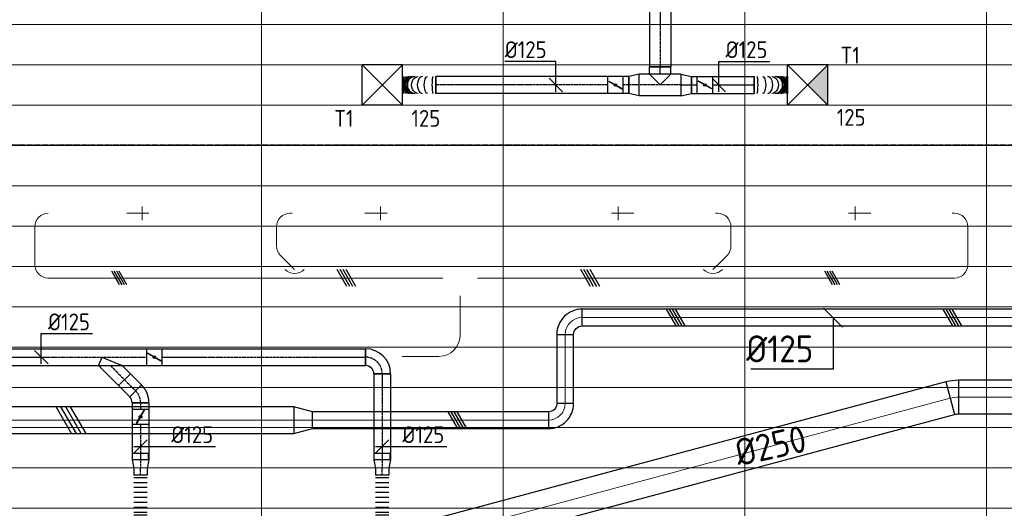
# Model space of a CAD drawing. Header units: millimetres. Extents: x -73785 to 23627, y 5976 to 52620.
# Tile 41 of 56: x -35487 to -28155, y 11746 to 15382. Entities that reach past the tile are written whole.
import ezdxf
from ezdxf.enums import TextEntityAlignment as Align

# ---------------------------------------------------------------- set-up
doc = ezdxf.new("R2010")
doc.units = ezdxf.units.MM
doc.linetypes.add('CENTER2', pattern=[28.575, 19.05, -3.175, 3.175, -3.175])
doc.linetypes.add('HIDDEN', pattern=[9.525, 6.35, -3.175])
for name, color, linetype in [('4plfd', 254, 'Continuous'), ('BALKEN', 7, 'Continuous'), ('WL570---_RETOUR', 100, 'Continuous'), ('WL570---_TOEVOER', 200, 'Continuous'), ('WL570---_TOEVOER_HL', 1, 'Continuous'), ('WL570---_TOEVOER_RST', 200, 'Continuous'), ('WL570---_TOEVOER_RST_HL', 1, 'Continuous'), ('WM570---_RETOUR', 2, 'Continuous'), ('WM570---_TOEVOER', 2, 'Continuous'), ('WM570---_TOEVOER_PR', 2, 'Continuous'), ('WM570---_TOEVOER_RST_PR', 1, 'Continuous')]:
    doc.layers.add(name, color=color, linetype=linetype)
for name, color, linetype, lineweight in [('WL570---_BESTAAND-HARTLIJN', 161, 'Continuous', 0), ('WL570---_BESTAAND-TOEVOER', 180, 'Continuous', 0), ('WL570---_DEMONTEREN', 10, 'Continuous', 0)]:
    doc.layers.add(name, color=color, linetype=linetype, lineweight=lineweight)
doc.layers.get('WL570---_DEMONTEREN').off()
doc.styles.add('BURO-025', font='ISO96.shx', dxfattribs={"height": 2.5})
doc.styles.add('MAATVOERING', font='ISO')

# ---------------------------------------------------------------- blocks, each defined once
blk = doc.blocks.new('Groep-43')
at = {"color": 8, "linetype": 'Continuous', "lineweight": 13}
for p, q in [((-22154.912, 14199.14), (-65620, 14199.14)), ((-22154.912, 13899.14), (-65620, 13899.14)), ((-22154.912, 13599.14), (-65620, 13599.14)), ((-65620, 13299.14), (-22154.912, 13299.14)), ((-65620, 12999.14), (-22154.912, 12999.14)), ((-65620, 12699.14), (-22154.912, 12699.14)), ((-65620, 12399.14), (-22154.912, 12399.14)), ((-65620, 12099.14), (-22154.912, 12099.14))]:
    blk.add_line(p, q, dxfattribs=at)
blk = doc.blocks.new('Groep-50')
at = {"color": 8, "linetype": 'Continuous', "lineweight": 13}
for p, q in [((-35054.9, 18999.1), (-35054.9, 7851)), ((-33254.9, 18999.1), (-33254.9, 8239.8)), ((-31454.9, 18999.1), (-31454.9, 8683.4)), ((-29654.9, 18999.1), (-29654.9, 9183.1)), ((-65620, 11799.1), (-22392.8, 11799.1)), ((-65620, 11499.1), (-23121.3, 11499.1)), ((-65620, 11199.1), (-23841, 11199.1)), ((-65620, 10899.1), (-24597.7, 10899.1)), ((-65620, 10599.1), (-25389.2, 10599.1))]:
    blk.add_line(p, q, dxfattribs=at)
at = {"color": 8, "linetype": 'Continuous', "lineweight": 13, "flags": 128}
for points in [[(-65620, 12924.8), (-65620, 9039.9, 0.175808), (-22004.9, 11828), (-22004.9, 19149)], [(-47654.9, 6597.2, 0.102915), (-22154.9, 11902, 0.102915)]]:
    blk.add_lwpolyline(points, format="xyb", dxfattribs=at)
at = {"color": 8}
blk.add_blockref('Groep-43', (0, 0), dxfattribs=at)
blk = doc.blocks.new('Block plafond 2e verd')
at = {"layer": '4plfd'}
blk.add_blockref('Groep-50', (73180, -19000), dxfattribs=at)
blk = doc.blocks.new('KARO')
for p, q in [((1, 0.5), (0, 0.5)), ((0, -0.5), (1, -0.5))]:
    blk.add_line(p, q)
at = {"invisible_edges": 15}
blk.add_3dface([(0, 0.5), (0, -0.5), (1, -0.5), (1, 0.5)], dxfattribs=at)
at = {"layer": 'WL570---_BESTAAND-HARTLIJN'}
blk.add_line((0, 0), (1, 0), dxfattribs=at)
blk = doc.blocks.new('OSV1251000460G')
blk.add_lwpolyline([(0, -62.5), (46.7, -50), (46.7, 50), (0, 62.5)], close=True)
at = {"layer": 'WL570---_BESTAAND-HARTLIJN'}
blk.add_line((0, 0), (46.7, 0), dxfattribs=at)
blk = doc.blocks.new('OZA1250100045L')
blk.add_lwpolyline([(-70.7, 0), (-106.1, 35.4), (-35.4, 106.1), (70.7, 0)])
at = {"layer": 'WL570---_BESTAAND-HARTLIJN'}
blk.add_line((0, 0), (-70.7, 70.7), dxfattribs=at)
at = {"layer": 'WL570---_BESTAAND-TOEVOER'}
blk.add_arc((0, 70.7), 100, 225, 315, dxfattribs=at)
blk = doc.blocks.new('OBO10000090H')
blk.add_lwpolyline([(50, -100, 0.414214), (-100, 50), (-100, -50, -0.414214), (-50, -100)], format="xyb", close=True)
at = {"invisible_edges": 15}
for points in [[(-91.3, -50.8), (-74, 47.7), (-100, 50), (-100, -50)], [(-82.9, -53), (-48.7, 41), (-74, 47.7), (-91.3, -50.8)], [(-75, -56.7), (-25, 29.9), (-48.7, 41), (-82.9, -53)], [(-67.9, -61.7), (-3.6, 14.9), (-25, 29.9), (-75, -56.7)], [(-61.7, -67.9), (14.9, -3.6), (-3.6, 14.9), (-67.9, -61.7)], [(-56.7, -75), (29.9, -25), (14.9, -3.6), (-61.7, -67.9)], [(-53, -82.9), (41, -48.7), (29.9, -25), (-56.7, -75)], [(-50.8, -91.3), (47.7, -74), (41, -48.7), (-53, -82.9)], [(-50, -100), (50, -100), (47.7, -74), (-50.8, -91.3)]]:
    blk.add_3dface(points, dxfattribs=at)
at = {"layer": 'WL570---_BESTAAND-HARTLIJN'}
blk.add_arc((-100, -100), 100, 0, 90, dxfattribs=at)
blk = doc.blocks.new('OBO10000090L')
blk.add_lwpolyline([(50, 0, 0.414214), (-100, 150), (-100, 50, -0.414214), (-50, 0)], format="xyb", close=True)
at = {"invisible_edges": 15}
for points in [[(-91.3, 49.2), (-74, 147.7), (-100, 150), (-100, 50)], [(-82.9, 47), (-48.7, 141), (-74, 147.7), (-91.3, 49.2)], [(-75, 43.3), (-25, 129.9), (-48.7, 141), (-82.9, 47)], [(-67.9, 38.3), (-3.6, 114.9), (-25, 129.9), (-75, 43.3)], [(-61.7, 32.1), (14.9, 96.4), (-3.6, 114.9), (-67.9, 38.3)], [(-56.7, 25), (29.9, 75), (14.9, 96.4), (-61.7, 32.1)], [(-53, 17.1), (41, 51.3), (29.9, 75), (-56.7, 25)], [(-50.8, 8.7), (47.7, 26), (41, 51.3), (-53, 17.1)], [(-50, 0), (50, 0), (47.7, 26), (-50.8, 8.7)]]:
    blk.add_3dface(points, dxfattribs=at)
at = {"layer": 'WL570---_BESTAAND-HARTLIJN'}
blk.add_arc((-100, 0), 100, 0, 90, dxfattribs=at)
blk = doc.blocks.new('OBO10000090ZE')
blk.add_lwpolyline([(-50, 0), (50, 0), (50, 100, 1), (-50, 100)], format="xyb", close=True)
at = {"layer": 'WL570---_BESTAAND-HARTLIJN'}
for points in [[(0, 0), (0, 150)], [(-50, 100), (50, 100)]]:
    blk.add_lwpolyline(points, dxfattribs=at)
blk = doc.blocks.new('OBO10000045H')
blk.add_lwpolyline([(50, -41.4, 0.198912), (6.1, 64.6), (-64.6, -6.1, -0.198912), (-50, -41.4)], format="xyb", close=True)
at = {"invisible_edges": 15}
for points in [[(-61.7, -9.3), (14.9, 55), (6.1, 64.6), (-64.6, -6.1)], [(-59, -12.7), (22.9, 44.6), (14.9, 55), (-61.7, -9.3)], [(-56.7, -16.4), (29.9, 33.6), (22.9, 44.6), (-59, -12.7)], [(-54.7, -20.3), (35.9, 22), (29.9, 33.6), (-56.7, -16.4)], [(-53, -24.3), (41, 9.9), (35.9, 22), (-54.7, -20.3)], [(-51.7, -28.5), (44.9, -2.6), (41, 9.9), (-53, -24.3)], [(-50.8, -32.7), (47.7, -15.4), (44.9, -2.6), (-51.7, -28.5)], [(-50.2, -37.1), (49.4, -28.3), (47.7, -15.4), (-50.8, -32.7)], [(-50, -41.4), (50, -41.4), (49.4, -28.3), (-50.2, -37.1)]]:
    blk.add_3dface(points, dxfattribs=at)
at = {"layer": 'WL570---_BESTAAND-HARTLIJN'}
blk.add_arc((-100, -41.4), 100, 0, 45, dxfattribs=at)
blk = doc.blocks.new('OSV1601250650G')
blk.add_lwpolyline([(0, -80), (65.3, -62.5), (65.3, 62.5), (0, 80)], close=True)
at = {"layer": 'WL570---_BESTAAND-HARTLIJN'}
blk.add_line((0, 0), (65.3, 0), dxfattribs=at)
blk = doc.blocks.new('OBO16000090H')
blk.add_lwpolyline([(80, -160, 0.414214), (-160, 80), (-160, -80, -0.414214), (-80, -160)], format="xyb", close=True)
at = {"invisible_edges": 15}
for points in [[(-146.1, -81.2), (-118.3, 76.4), (-160, 80), (-160, -80)], [(-132.6, -84.8), (-77.9, 65.5), (-118.3, 76.4), (-146.1, -81.2)], [(-120, -90.7), (-40, 47.8), (-77.9, 65.5), (-132.6, -84.8)], [(-108.6, -98.7), (-5.7, 23.9), (-40, 47.8), (-120, -90.7)], [(-98.7, -108.6), (23.9, -5.7), (-5.7, 23.9), (-108.6, -98.7)], [(-90.7, -120), (47.8, -40), (23.9, -5.7), (-98.7, -108.6)], [(-84.8, -132.6), (65.5, -77.9), (47.8, -40), (-90.7, -120)], [(-81.2, -146.1), (76.4, -118.3), (65.5, -77.9), (-84.8, -132.6)], [(-80, -160), (80, -160), (76.4, -118.3), (-81.2, -146.1)]]:
    blk.add_3dface(points, dxfattribs=at)
at = {"layer": 'WL570---_BESTAAND-HARTLIJN'}
blk.add_arc((-160, -160), 160, 0, 90, dxfattribs=at)
blk = doc.blocks.new('OSV20012501390G')
blk.add_lwpolyline([(0, -100), (140, -62.5), (140, 62.5), (0, 100)], close=True)
at = {"layer": 'WL570---_BESTAAND-HARTLIJN'}
blk.add_line((0, 0), (140, 0), dxfattribs=at)
blk = doc.blocks.new('OBO12500090H')
blk.add_lwpolyline([(62.5, -125, 0.414214), (-125, 62.5), (-125, -62.5, -0.414214), (-62.5, -125)], format="xyb", close=True)
at = {"invisible_edges": 15}
for points in [[(-114.1, -63.4), (-92.4, 59.7), (-125, 62.5), (-125, -62.5)], [(-103.6, -66.3), (-60.9, 51.2), (-92.4, 59.7), (-114.1, -63.4)], [(-93.8, -70.9), (-31.2, 37.4), (-60.9, 51.2), (-103.6, -66.3)], [(-84.8, -77.1), (-4.5, 18.6), (-31.2, 37.4), (-93.8, -70.9)], [(-77.1, -84.8), (18.6, -4.5), (-4.5, 18.6), (-84.8, -77.1)], [(-70.9, -93.8), (37.4, -31.2), (18.6, -4.5), (-77.1, -84.8)], [(-66.3, -103.6), (51.2, -60.9), (37.4, -31.2), (-70.9, -93.8)], [(-63.4, -114.1), (59.7, -92.4), (51.2, -60.9), (-66.3, -103.6)], [(-62.5, -125), (62.5, -125), (59.7, -92.4), (-63.4, -114.1)]]:
    blk.add_3dface(points, dxfattribs=at)
at = {"layer": 'WL570---_BESTAAND-HARTLIJN'}
blk.add_arc((-125, -125), 125, 0, 90, dxfattribs=at)
blk = doc.blocks.new('MVLINE')
blk.add_line((35.4, -35.4), (-35.4, 35.4))
blk = doc.blocks.new('OBO25000015H')
blk.add_lwpolyline([(125, -32.9, 0.065543), (112.2, 64.1), (-129.3, -0.6, -0.065543), (-125, -32.9)], format="xyb", close=True)
at = {"invisible_edges": 15}
for points in [[(-128.4, -4.1), (114.9, 53.6), (112.2, 64.1), (-129.3, -0.6)], [(-127.6, -7.6), (117.3, 42.9), (114.9, 53.6), (-128.4, -4.1)], [(-126.9, -11.2), (119.3, 32.2), (117.3, 42.9), (-127.6, -7.6)], [(-126.3, -14.8), (121, 21.4), (119.3, 32.2), (-126.9, -11.2)], [(-125.8, -18.4), (122.5, 10.6), (121, 21.4), (-126.3, -14.8)], [(-125.5, -22), (123.6, -0.2), (122.5, 10.6), (-125.8, -18.4)], [(-125.2, -25.6), (124.4, -11.1), (123.6, -0.2), (-125.5, -22)], [(-125.1, -29.3), (124.8, -22), (124.4, -11.1), (-125.2, -25.6)], [(-125, -32.9), (125, -32.9), (124.8, -22), (-125.1, -29.3)]]:
    blk.add_3dface(points, dxfattribs=at)
at = {"layer": 'WL570---_BESTAAND-HARTLIJN'}
blk.add_arc((-250, -32.9), 250, 0, 15, dxfattribs=at)
blk = doc.blocks.new('UISO')
at = {"layer": 'WL570---_TOEVOER'}
for p, q in [((0, 0.36), (1, 0.937)), ((0, 0.18), (1, 0.757)), ((0, 0), (1, 0.577)), ((0, -0.18), (1, 0.397))]:
    blk.add_line(p, q, dxfattribs=at)
blk = doc.blocks.new('*U608')
at = {"color": 0, "ltscale": 10}
for p, q in [((150, 150, -2500), (-150, 150, -2500)), ((-150, -150, -2500), (-150, 150, -2500)), ((150, -150, -2500), (-150, 150, -2500)), ((-150, -150, -2500), (150, 150, -2500)), ((150, -150, -2500), (150, 150, -2500)), ((150, -150, -2500), (-150, -150, -2500))]:
    blk.add_line(p, q, dxfattribs=at)
at = {"layer": 'WL570---_TOEVOER_RST_HL', "linetype": 'CENTER2'}
blk.add_circle((0, 0, -2500), 0.075, dxfattribs=at)
at = {"layer": 'WL570---_TOEVOER_RST', "color": 2, "style": 'BURO-025'}
for tag in ['MC', 'Q']:
    blk.add_attdef(tag, text='', height=125, dxfattribs=at).set_placement((0, 0), align=Align.MIDDLE)
at = {"layer": 'WM570---_TOEVOER_RST_PR', "color": 2, "style": 'BURO-025'}
blk.add_attdef('POSNR', text='', height=125, dxfattribs=at).set_placement((0, 0), align=Align.MIDDLE)
blk = doc.blocks.new('*U833')
at = {"color": 0, "ltscale": 10}
for p, q in [((-125, -62.5, -2700), (-125, 62.5, -2700)), ((62.5, -125, -2700), (-62.5, -125, -2700))]:
    blk.add_line(p, q, dxfattribs=at)
for radius, start in [(187.5, 0), (62.5, 360)]:
    blk.add_arc((-125, -125, -2700), radius, start, 90, dxfattribs=at)
at = {"layer": 'WL570---_TOEVOER_HL', "linetype": 'CENTER2'}
blk.add_arc((-125, -125, -2700), 125, 0, 90, dxfattribs=at)
at = {"layer": 'WM570---_TOEVOER_PR', "color": 2, "style": 'BURO-025'}
blk.add_attdef('POSNR', text='', height=125, dxfattribs=at).set_placement((0, 0), align=Align.MIDDLE)
blk = doc.blocks.new('*U835')
at = {"color": 0, "ltscale": 10}
for p, q in [((0, 59.375, -2700), (-50, 59.375, -2700)), ((-50, -59.375, -2700), (-50, 59.375, -2700)), ((-50, -59.375, -2700), (-50, 59.375, -2700)), ((0, 62.5, -2700), (64.18, 50, -2700)), ((0, 62.5, -2700), (0, -62.5, -2700)), ((64.18, 50, -2700), (114.18, 50, -2700)), ((114.18, 50, -2700), (114.18, -50, -2700)), ((0, -59.375, -2700), (-50, -59.375, -2700)), ((0, -62.5, -2700), (64.18, -50, -2700)), ((64.18, -50, -2700), (114.18, -50, -2700))]:
    blk.add_line(p, q, dxfattribs=at)
at = {"layer": 'WL570---_TOEVOER_HL', "linetype": 'CENTER2'}
for p in [(0, 0, -2700), (114.18, 0, -2700)]:
    blk.add_line(p, (64.18, 0, -2700), dxfattribs=at)
blk.add_circle((0, 0, -2700), 0.075, dxfattribs=at)
at = {"layer": 'WM570---_TOEVOER_PR', "color": 2, "style": 'BURO-025'}
blk.add_attdef('POSNR', text='', height=125, dxfattribs=at).set_placement((0, 0), align=Align.MIDDLE)
blk = doc.blocks.new('*U836')
at = {"color": 0, "ltscale": 10}
for p, q in [((0, 50, -2700), (0, -50, -2700)), ((18.5, 50, -2700), (18.5, -50, -2700)), ((55.5, 50, -2700), (55.5, -50, -2700)), ((92.5, 50, -2700), (92.5, -50, -2700)), ((129.5, 50, -2700), (129.5, -50, -2700)), ((166.5, 50, -2700), (166.5, -50, -2700)), ((203.5, 50, -2700), (203.5, -50, -2700)), ((240.5, 50, -2700), (240.5, -50, -2700)), ((277.5, 50, -2700), (277.5, -50, -2700)), ((296, 50, -2700), (296, -50, -2700))]:
    blk.add_line(p, q, dxfattribs=at)
at = {"layer": 'WM570---_TOEVOER_PR', "color": 2, "style": 'BURO-025'}
blk.add_attdef('POSNR', text='', height=125, dxfattribs=at).set_placement((0, 0), align=Align.MIDDLE)
blk = doc.blocks.new('*U846')
at = {"color": 0, "ltscale": 10}
for p, q in [((0, 62.5, -2700), (639.3, 62.5, -2700)), ((0, -62.5, -2700), (0, 62.5, -2700)), ((639.3, 62.5, -2700), (639.3, -62.5, -2700)), ((0, -62.5, -2700), (639.3, -62.5, -2700))]:
    blk.add_line(p, q, dxfattribs=at)
at = {"layer": 'WL570---_TOEVOER_HL', "linetype": 'CENTER2'}
blk.add_line((0, 0, -2700), (639.3, 0, -2700), dxfattribs=at)
at = {"layer": 'WM570---_TOEVOER_PR', "color": 2, "style": 'BURO-025'}
blk.add_attdef('POSNR', text='', height=125, dxfattribs=at).set_placement((0, 0), align=Align.MIDDLE)
blk = doc.blocks.new('*U870')
at = {"color": 0, "ltscale": 10}
for p, q in [((0, 59.375, -2700), (-50, 59.375, -2700)), ((-50, -59.375, -2700), (-50, 59.375, -2700)), ((-50, -59.375, -2700), (-50, 59.375, -2700)), ((0, 62.5, -2700), (64.18, 50, -2700)), ((0, 62.5, -2700), (0, -62.5, -2700)), ((64.18, 50, -2700), (114.18, 50, -2700)), ((114.18, 50, -2700), (114.18, -50, -2700)), ((0, -59.375, -2700), (-50, -59.375, -2700)), ((0, -62.5, -2700), (64.18, -50, -2700)), ((64.18, -50, -2700), (114.18, -50, -2700))]:
    blk.add_line(p, q, dxfattribs=at)
at = {"layer": 'WL570---_TOEVOER_HL', "linetype": 'CENTER2'}
for p in [(0, 0, -2700), (114.18, 0, -2700)]:
    blk.add_line(p, (64.18, 0, -2700), dxfattribs=at)
blk.add_circle((0, 0, -2700), 0.075, dxfattribs=at)
at = {"layer": 'WM570---_TOEVOER_PR', "color": 2, "style": 'BURO-025'}
blk.add_attdef('POSNR', text='', height=125, dxfattribs=at).set_placement((0, 0), align=Align.MIDDLE)
blk = doc.blocks.new('*U871')
at = {"color": 0, "ltscale": 10}
for p, q in [((0, 50, -2700), (0, -50, -2700)), ((18.5, 50, -2700), (18.5, -50, -2700)), ((55.5, 50, -2700), (55.5, -50, -2700)), ((92.5, 50, -2700), (92.5, -50, -2700)), ((129.5, 50, -2700), (129.5, -50, -2700)), ((166.5, 50, -2700), (166.5, -50, -2700)), ((203.5, 50, -2700), (203.5, -50, -2700)), ((240.5, 50, -2700), (240.5, -50, -2700)), ((277.5, 50, -2700), (277.5, -50, -2700)), ((296, 50, -2700), (296, -50, -2700))]:
    blk.add_line(p, q, dxfattribs=at)
at = {"layer": 'WM570---_TOEVOER_PR', "color": 2, "style": 'BURO-025'}
blk.add_attdef('POSNR', text='', height=125, dxfattribs=at).set_placement((0, 0), align=Align.MIDDLE)
blk = doc.blocks.new('*U872')
at = {"color": 0, "ltscale": 10}
for p, q in [((0, 62.5, -2700), (48.3, 62.5, -2700)), ((0, -62.5, -2700), (0, 62.5, -2700)), ((0, -62.5, -2700), (48.3, -62.5, -2700))]:
    blk.add_line(p, q, dxfattribs=at)
at = {"layer": 'WL570---_TOEVOER_HL', "linetype": 'CENTER2'}
blk.add_line((0, 0, -2700), (48.3, 0, -2700), dxfattribs=at)
at = {"layer": 'WM570---_TOEVOER_PR', "color": 2, "style": 'BURO-025'}
blk.add_attdef('POSNR', text='', height=125, dxfattribs=at).set_placement((0, 0), align=Align.MIDDLE)
blk = doc.blocks.new('*U873')
at = {"ltscale": 10}
for p, q in [((-56.5, 62.5, -2700), (56.5, 62.5, -2700)), ((-56.5, -62.5, -2700), (-56.5, 62.5, -2700)), ((-49.4, 27.3, -2700), (-48.4, 29.1, -2700)), ((48.4, -29.1, -2700), (-49.4, 27.3, -2700)), ((49.4, -27.3, -2700), (-48.4, 29.1, -2700)), ((56.5, 62.5, -2700), (56.5, -62.5, -2700)), ((-56.5, -62.5, -2700), (56.5, -62.5, -2700)), ((48.4, -29.1, -2700), (49.4, -27.3, -2700))]:
    blk.add_line(p, q, dxfattribs=at)
blk.add_circle((0, 0, -2700), 9.41, dxfattribs=at)
at = {"layer": 'WL570---_TOEVOER', "color": 2, "style": 'BURO-025'}
blk.add_attdef('I', text='', height=125, dxfattribs=at).set_placement((0, 0), align=Align.MIDDLE)
at = {"layer": 'WM570---_TOEVOER_PR', "color": 2, "style": 'BURO-025'}
blk.add_attdef('POSNR', text='', height=125, dxfattribs=at).set_placement((0, 0), align=Align.MIDDLE)
blk = doc.blocks.new('*U874')
at = {"color": 0, "ltscale": 10}
for p, q in [((0, 62.5, -2700), (264.2, 62.5, -2700)), ((264.2, 62.5, -2700), (264.2, -62.5, -2700)), ((0, -62.5, -2700), (264.2, -62.5, -2700))]:
    blk.add_line(p, q, dxfattribs=at)
at = {"layer": 'WL570---_TOEVOER_HL', "linetype": 'CENTER2'}
blk.add_line((0, 0, -2700), (264.2, 0, -2700), dxfattribs=at)
at = {"layer": 'WM570---_TOEVOER_PR', "color": 2, "style": 'BURO-025'}
blk.add_attdef('POSNR', text='', height=125, dxfattribs=at).set_placement((0, 0), align=Align.MIDDLE)
blk = doc.blocks.new('*U875')
at = {"layer": 'WM570---_TOEVOER', "color": 0, "ltscale": 10}
for p, q in [((-50, -50), (50, 50)), ((-50, 0), (559.1, 0))]:
    blk.add_line(p, q, dxfattribs=at)
at = {"layer": 'WM570---_TOEVOER', "color": 0, "style": 'BURO-025'}
blk.add_text('%%c125', height=125, dxfattribs=at).set_placement((228.8, 25))
blk = doc.blocks.new('*U878')
at = {"color": 0, "ltscale": 10}
for p, q in [((-51.8, -62.5, -2700), (-51.8, 62.5, -2700)), ((80.8, 7.6, -2700), (-7.6, -80.8, -2700))]:
    blk.add_line(p, q, dxfattribs=at)
for radius in [187.6, 62.6]:
    blk.add_arc((-51.8, -125.1, -2700), radius, 45, 90, dxfattribs=at)
at = {"layer": 'WL570---_TOEVOER_HL', "linetype": 'CENTER2'}
blk.add_arc((-51.8, -125.1, -2700), 125.1, 45, 90, dxfattribs=at)
at = {"layer": 'WM570---_TOEVOER_PR', "color": 2, "style": 'BURO-025'}
blk.add_attdef('POSNR', text='', height=125, dxfattribs=at).set_placement((0, 0), align=Align.MIDDLE)
blk = doc.blocks.new('*U885')
at = {"color": 0, "ltscale": 10}
for p, q in [((0, 62.5, -2700), (117.2, 62.5, -2700)), ((0, -62.5, -2700), (0, 62.5, -2700)), ((117.2, 62.5, -2700), (117.2, -62.5, -2700)), ((0, -62.5, -2700), (117.2, -62.5, -2700))]:
    blk.add_line(p, q, dxfattribs=at)
at = {"layer": 'WL570---_TOEVOER_HL', "linetype": 'CENTER2'}
blk.add_line((0, 0, -2700), (117.2, 0, -2700), dxfattribs=at)
at = {"layer": 'WM570---_TOEVOER_PR', "color": 2, "style": 'BURO-025'}
blk.add_attdef('POSNR', text='', height=125, dxfattribs=at).set_placement((0, 0), align=Align.MIDDLE)
blk = doc.blocks.new('*U886')
at = {"color": 0, "ltscale": 10}
for p, q in [((0, 88.4, -2700), (61, 149.3, -2700)), ((61, 149.3, -2700), (149.3, 61, -2700)), ((-62.5, -62.5, -2700), (0, 88.4, -2700)), ((0, -88.4, -2700), (149.3, 61, -2700)), ((-62.5, -62.5, -2700), (0, -88.4, -2700))]:
    blk.add_line(p, q, dxfattribs=at)
at = {"layer": 'WL570---_TOEVOER_HL', "linetype": 'CENTER2'}
blk.add_line((0, 0, -2700), (105.2, 105.2, -2700), dxfattribs=at)
at = {"layer": 'WM570---_TOEVOER_PR', "color": 2, "style": 'BURO-025'}
blk.add_attdef('POSNR', text='', height=125, dxfattribs=at).set_placement((0, 0), align=Align.MIDDLE)
blk = doc.blocks.new('*U887')
at = {"color": 0, "ltscale": 10}
for p, q in [((0, 62.5, -2700), (1604.1, 62.5, -2700)), ((0, -62.5, -2700), (0, 62.5, -2700)), ((0, -62.5, -2700), (1604.1, -62.5, -2700))]:
    blk.add_line(p, q, dxfattribs=at)
at = {"layer": 'WL570---_TOEVOER_HL', "linetype": 'CENTER2'}
blk.add_line((0, 0, -2700), (1604.1, 0, -2700), dxfattribs=at)
at = {"layer": 'WM570---_TOEVOER_PR', "color": 2, "style": 'BURO-025'}
blk.add_attdef('POSNR', text='', height=125, dxfattribs=at).set_placement((0, 0), align=Align.MIDDLE)
blk = doc.blocks.new('*U888')
at = {"ltscale": 10}
for p, q in [((-56.4, 62.5, -2700), (56.4, 62.5, -2700)), ((-56.4, -62.5, -2700), (-56.4, 62.5, -2700)), ((-49.4, 27.3, -2700), (-48.4, 29.1, -2700)), ((48.4, -29.1, -2700), (-49.4, 27.3, -2700)), ((49.4, -27.3, -2700), (-48.4, 29.1, -2700)), ((56.4, 62.5, -2700), (56.4, -62.5, -2700)), ((-56.4, -62.5, -2700), (56.4, -62.5, -2700)), ((48.4, -29.1, -2700), (49.4, -27.3, -2700))]:
    blk.add_line(p, q, dxfattribs=at)
blk.add_circle((0, 0, -2700), 9.41, dxfattribs=at)
at = {"layer": 'WL570---_TOEVOER', "color": 2, "style": 'BURO-025'}
blk.add_attdef('I', text='', height=125, dxfattribs=at).set_placement((0, 0), align=Align.MIDDLE)
at = {"layer": 'WM570---_TOEVOER_PR', "color": 2, "style": 'BURO-025'}
blk.add_attdef('POSNR', text='', height=125, dxfattribs=at).set_placement((0, 0), align=Align.MIDDLE)
blk = doc.blocks.new('*U889')
at = {"color": 0, "ltscale": 10}
for p, q in [((0, 62.5, -2700), (1515.6, 62.5, -2700)), ((1515.6, 62.5, -2700), (1515.6, -62.5, -2700)), ((0, -62.5, -2700), (1515.6, -62.5, -2700))]:
    blk.add_line(p, q, dxfattribs=at)
at = {"layer": 'WL570---_TOEVOER_HL', "linetype": 'CENTER2'}
blk.add_line((0, 0, -2700), (1515.6, 0, -2700), dxfattribs=at)
at = {"layer": 'WM570---_TOEVOER_PR', "color": 2, "style": 'BURO-025'}
blk.add_attdef('POSNR', text='', height=125, dxfattribs=at).set_placement((0, 0), align=Align.MIDDLE)
blk = doc.blocks.new('*U890')
at = {"color": 0, "ltscale": 10}
for p, q in [((150, 150, -2500), (-150, 150, -2500)), ((-150, -150, -2500), (-150, 150, -2500)), ((150, -150, -2500), (-150, 150, -2500)), ((-150, -150, -2500), (150, 150, -2500)), ((150, -150, -2500), (150, 150, -2500)), ((150, -150, -2500), (-150, -150, -2500))]:
    blk.add_line(p, q, dxfattribs=at)
at = {"layer": 'WL570---_TOEVOER_RST_HL', "linetype": 'CENTER2'}
blk.add_circle((0, 0, -2500), 0.075, dxfattribs=at)
at = {"layer": 'WL570---_TOEVOER_RST', "color": 2, "style": 'BURO-025'}
for tag in ['MC', 'Q']:
    blk.add_attdef(tag, text='', height=125, dxfattribs=at).set_placement((0, 0), align=Align.MIDDLE)
at = {"layer": 'WM570---_TOEVOER_RST_PR', "color": 2, "style": 'BURO-025'}
blk.add_attdef('POSNR', text='', height=125, dxfattribs=at).set_placement((0, 0), align=Align.MIDDLE)
blk = doc.blocks.new('*U898')
at = {"color": 0, "ltscale": 10}
for p, q in [((0, 80, -2700), (2557.4, 80, -2700)), ((0, -80, -2700), (0, 80, -2700)), ((2557.4, 80, -2700), (2557.4, -80, -2700)), ((0, -80, -2700), (2557.4, -80, -2700))]:
    blk.add_line(p, q, dxfattribs=at)
at = {"layer": 'WL570---_TOEVOER_HL', "linetype": 'CENTER2'}
blk.add_line((0, 0, -2700), (2557.4, 0, -2700), dxfattribs=at)
at = {"layer": 'WM570---_TOEVOER_PR', "color": 2, "style": 'BURO-025'}
blk.add_attdef('POSNR', text='', height=125, dxfattribs=at).set_placement((0, 0), align=Align.MIDDLE)
blk = doc.blocks.new('*U899')
at = {"color": 0, "ltscale": 10}
for p, q in [((-80, 0, -2700), (0, 80, -2700)), ((0, 80, -2700), (54.9, 80, -2700)), ((54.9, 80, -2700), (54.9, -80, -2700)), ((-80, 0, -2700), (0, -80, -2700)), ((0, -80, -2700), (54.9, -80, -2700))]:
    blk.add_line(p, q, dxfattribs=at)
at = {"layer": 'WL570---_TOEVOER_HL', "linetype": 'CENTER2'}
blk.add_line((0, 0, -2700), (54.9, 0, -2700), dxfattribs=at)
at = {"layer": 'WM570---_TOEVOER_PR', "color": 2, "style": 'BURO-025'}
blk.add_attdef('POSNR', text='', height=125, dxfattribs=at).set_placement((0, 0), align=Align.MIDDLE)
blk = doc.blocks.new('*U900')
at = {"color": 0, "ltscale": 10}
for p, q in [((0, 80, -2700), (310, 80, -2700)), ((0, -80, -2700), (0, 80, -2700)), ((310, 80, -2700), (310, -80, -2700)), ((0, -80, -2700), (310, -80, -2700))]:
    blk.add_line(p, q, dxfattribs=at)
at = {"layer": 'WL570---_TOEVOER_HL', "linetype": 'CENTER2'}
blk.add_line((0, 0, -2700), (310, 0, -2700), dxfattribs=at)
at = {"layer": 'WM570---_TOEVOER_PR', "color": 2, "style": 'BURO-025'}
blk.add_attdef('POSNR', text='', height=125, dxfattribs=at).set_placement((0, 0), align=Align.MIDDLE)
blk = doc.blocks.new('*U901')
at = {"color": 0, "ltscale": 10}
for p, q in [((0, 62.5, -2700), (43.55, 62.5, -2700)), ((0, -62.5, -2700), (0, 62.5, -2700)), ((0, -62.5, -2700), (43.55, -62.5, -2700))]:
    blk.add_line(p, q, dxfattribs=at)
at = {"layer": 'WL570---_TOEVOER_HL', "linetype": 'CENTER2'}
blk.add_line((0, 0, -2700), (43.55, 0, -2700), dxfattribs=at)
at = {"layer": 'WM570---_TOEVOER_PR', "color": 2, "style": 'BURO-025'}
blk.add_attdef('POSNR', text='', height=125, dxfattribs=at).set_placement((0, 0), align=Align.MIDDLE)
blk = doc.blocks.new('*U902')
at = {"color": 0, "ltscale": 10}
for p, q in [((0, 80, -2700), (78.2, 62.5, -2700)), ((0, 80, -2700), (0, -80, -2700)), ((78.2, 62.5, -2700), (78.2, -62.5, -2700)), ((0, -80, -2700), (78.2, -62.5, -2700))]:
    blk.add_line(p, q, dxfattribs=at)
at = {"layer": 'WL570---_TOEVOER_HL', "linetype": 'CENTER2'}
blk.add_line((0, 0, -2700), (78.2, 0, -2700), dxfattribs=at)
for centre in [(0, 0, -2700), (78.2, 0, -2700)]:
    blk.add_circle(centre, 0.075, dxfattribs=at)
at = {"layer": 'WM570---_TOEVOER_PR', "color": 2, "style": 'BURO-025'}
blk.add_attdef('POSNR', text='', height=125, dxfattribs=at).set_placement((0, 0), align=Align.MIDDLE)
blk = doc.blocks.new('*U903')
at = {"ltscale": 10}
for p, q in [((-56.5, 62.5, -2700), (56.5, 62.5, -2700)), ((-56.5, -62.5, -2700), (-56.5, 62.5, -2700)), ((-49.4, 27.3, -2700), (-48.4, 29.1, -2700)), ((48.4, -29.1, -2700), (-49.4, 27.3, -2700)), ((49.4, -27.3, -2700), (-48.4, 29.1, -2700)), ((56.5, 62.5, -2700), (56.5, -62.5, -2700)), ((-56.5, -62.5, -2700), (56.5, -62.5, -2700)), ((48.4, -29.1, -2700), (49.4, -27.3, -2700))]:
    blk.add_line(p, q, dxfattribs=at)
blk.add_circle((0, 0, -2700), 9.41, dxfattribs=at)
at = {"layer": 'WL570---_TOEVOER', "color": 2, "style": 'BURO-025'}
blk.add_attdef('I', text='', height=125, dxfattribs=at).set_placement((0, 0), align=Align.MIDDLE)
at = {"layer": 'WM570---_TOEVOER_PR', "color": 2, "style": 'BURO-025'}
blk.add_attdef('POSNR', text='', height=125, dxfattribs=at).set_placement((0, 0), align=Align.MIDDLE)
blk = doc.blocks.new('*U904')
at = {"color": 0, "ltscale": 10}
for p, q in [((0, 62.5, -2700), (43.55, 62.5, -2700)), ((0, -62.5, -2700), (0, 62.5, -2700)), ((0, -62.5, -2700), (43.55, -62.5, -2700))]:
    blk.add_line(p, q, dxfattribs=at)
at = {"layer": 'WL570---_TOEVOER_HL', "linetype": 'CENTER2'}
blk.add_line((0, 0, -2700), (43.55, 0, -2700), dxfattribs=at)
at = {"layer": 'WM570---_TOEVOER_PR', "color": 2, "style": 'BURO-025'}
blk.add_attdef('POSNR', text='', height=125, dxfattribs=at).set_placement((0, 0), align=Align.MIDDLE)
blk = doc.blocks.new('*U905')
at = {"color": 0, "ltscale": 10}
for p, q in [((0, 80, -2700), (78.2, 62.5, -2700)), ((0, 80, -2700), (0, -80, -2700)), ((78.2, 62.5, -2700), (78.2, -62.5, -2700)), ((0, -80, -2700), (78.2, -62.5, -2700))]:
    blk.add_line(p, q, dxfattribs=at)
at = {"layer": 'WL570---_TOEVOER_HL', "linetype": 'CENTER2'}
blk.add_line((0, 0, -2700), (78.2, 0, -2700), dxfattribs=at)
for centre in [(0, 0, -2700), (78.2, 0, -2700)]:
    blk.add_circle(centre, 0.075, dxfattribs=at)
at = {"layer": 'WM570---_TOEVOER_PR', "color": 2, "style": 'BURO-025'}
blk.add_attdef('POSNR', text='', height=125, dxfattribs=at).set_placement((0, 0), align=Align.MIDDLE)
blk = doc.blocks.new('*U906')
at = {"ltscale": 10}
for p, q in [((-56.5, 62.5, -2700), (56.4, 62.5, -2700)), ((-56.5, -62.5, -2700), (-56.5, 62.5, -2700)), ((-49.4, 27.3, -2700), (-48.4, 29.1, -2700)), ((48.4, -29.1, -2700), (-49.4, 27.3, -2700)), ((49.4, -27.3, -2700), (-48.4, 29.1, -2700)), ((56.4, 62.5, -2700), (56.4, -62.5, -2700)), ((-56.5, -62.5, -2700), (56.4, -62.5, -2700)), ((48.4, -29.1, -2700), (49.4, -27.3, -2700))]:
    blk.add_line(p, q, dxfattribs=at)
blk.add_circle((0, 0, -2700), 9.41, dxfattribs=at)
at = {"layer": 'WL570---_TOEVOER', "color": 2, "style": 'BURO-025'}
blk.add_attdef('I', text='', height=125, dxfattribs=at).set_placement((0, 0), align=Align.MIDDLE)
at = {"layer": 'WM570---_TOEVOER_PR', "color": 2, "style": 'BURO-025'}
blk.add_attdef('POSNR', text='', height=125, dxfattribs=at).set_placement((0, 0), align=Align.MIDDLE)
blk = doc.blocks.new('*U907')
at = {"color": 0, "ltscale": 10}
for p, q in [((0, 62.5, -2700), (309.8, 62.5, -2700)), ((309.8, 62.5, -2700), (309.8, -62.5, -2700)), ((0, -62.5, -2700), (309.8, -62.5, -2700))]:
    blk.add_line(p, q, dxfattribs=at)
at = {"layer": 'WL570---_TOEVOER_HL', "linetype": 'CENTER2'}
blk.add_line((0, 0, -2700), (309.8, 0, -2700), dxfattribs=at)
at = {"layer": 'WM570---_TOEVOER_PR', "color": 2, "style": 'BURO-025'}
blk.add_attdef('POSNR', text='', height=125, dxfattribs=at).set_placement((0, 0), align=Align.MIDDLE)
blk = doc.blocks.new('*U908')
at = {"color": 0, "ltscale": 10}
for p, q in [((0, -62.5, -2700), (0, 62.5, -2700)), ((250, 62.5, -2700), (250, -62.5, -2700))]:
    blk.add_line(p, q, dxfattribs=at)
for centre, major_axis, ratio, start_param, end_param in [((21.7, 0, -2700), (0, -62.5), 0.127475, 0, 3.141593), ((101.5, 0, -2700), (0, -62.5), 0.59713, 0, 3.141593), ((155.8, 0, -2700), (0, -62.5), 0.916457, 0, 3.141593), ((172.1, 0, -2700), (0, 62.5), 0.916457, 3.141593, 6.283185), ((199.2, 0, -2700), (0, 62.5), 0.59713, 3.141593, 6.283185), ((239.2, 0, -2700), (0, 62.5), 0.127475, 3.141593, 6.283185)]:
    blk.add_ellipse(centre, major_axis=major_axis, ratio=ratio, start_param=start_param, end_param=end_param, dxfattribs=at)
at = {"color": 0, "ltscale": 10, "extrusion": (0, 0, -1)}
for centre, major_axis, ratio, start_param, end_param in [((63.6, 0, -2700), (0, 62.5), 0.374272, 0, 3.141593), ((132.9, 0, -2700), (0, 62.5), 0.781795, 0, 3.141593), ((162.3, 0, -2700), (0, 62.5), 0.95448, 0, 3.141593), ((183.5, 0, -2700), (0, -62.5), 0.781795, 3.141593, 6.283185), ((218.2, 0, -2700), (0, -62.5), 0.374272, 3.141593, 6.283185)]:
    blk.add_ellipse(centre, major_axis=major_axis, ratio=ratio, start_param=start_param, end_param=end_param, dxfattribs=at)
at = {"layer": 'WM570---_TOEVOER_PR', "color": 2, "style": 'BURO-025'}
blk.add_attdef('POSNR', text='', height=125, dxfattribs=at).set_placement((0, 0), align=Align.MIDDLE)
blk = doc.blocks.new('*U909')
at = {"color": 0, "ltscale": 10}
for p, q in [((0, 62.5, -2700), (1279.7, 62.5, -2700)), ((1279.7, 62.5, -2700), (1279.7, -62.5, -2700)), ((0, -62.5, -2700), (1279.7, -62.5, -2700))]:
    blk.add_line(p, q, dxfattribs=at)
at = {"layer": 'WL570---_TOEVOER_HL', "linetype": 'CENTER2'}
blk.add_line((0, 0, -2700), (1279.7, 0, -2700), dxfattribs=at)
at = {"layer": 'WM570---_TOEVOER_PR', "color": 2, "style": 'BURO-025'}
blk.add_attdef('POSNR', text='', height=125, dxfattribs=at).set_placement((0, 0), align=Align.MIDDLE)
blk = doc.blocks.new('*U910')
at = {"color": 0, "ltscale": 10}
for p, q in [((0, -62.5, -2700), (0, 62.5, -2700)), ((250, 62.5, -2700), (250, -62.5, -2700))]:
    blk.add_line(p, q, dxfattribs=at)
for centre, major_axis, ratio, start_param, end_param in [((21.7, 0, -2700), (0, -62.5), 0.127475, 0, 3.141593), ((101.5, 0, -2700), (0, -62.5), 0.59713, 0, 3.141593), ((155.8, 0, -2700), (0, -62.5), 0.916457, 0, 3.141593), ((172.1, 0, -2700), (0, 62.5), 0.916457, 3.141593, 6.283185), ((199.2, 0, -2700), (0, 62.5), 0.59713, 3.141593, 6.283185), ((239.2, 0, -2700), (0, 62.5), 0.127475, 3.141593, 6.283185)]:
    blk.add_ellipse(centre, major_axis=major_axis, ratio=ratio, start_param=start_param, end_param=end_param, dxfattribs=at)
at = {"color": 0, "ltscale": 10, "extrusion": (0, 0, -1)}
for centre, major_axis, ratio, start_param, end_param in [((63.6, 0, -2700), (0, 62.5), 0.374272, 0, 3.141593), ((132.9, 0, -2700), (0, 62.5), 0.781795, 0, 3.141593), ((162.3, 0, -2700), (0, 62.5), 0.95448, 0, 3.141593), ((183.5, 0, -2700), (0, -62.5), 0.781795, 3.141593, 6.283185), ((218.2, 0, -2700), (0, -62.5), 0.374272, 3.141593, 6.283185)]:
    blk.add_ellipse(centre, major_axis=major_axis, ratio=ratio, start_param=start_param, end_param=end_param, dxfattribs=at)
at = {"layer": 'WM570---_TOEVOER_PR', "color": 2, "style": 'BURO-025'}
blk.add_attdef('POSNR', text='', height=125, dxfattribs=at).set_placement((0, 0), align=Align.MIDDLE)
blk = doc.blocks.new('*U941')
at = {"layer": 'WM570---_TOEVOER', "color": 0, "ltscale": 10}
for p, q in [((-50, -50), (50, 50)), ((-50, 0), (480.4, 0))]:
    blk.add_line(p, q, dxfattribs=at)
at = {"layer": 'WM570---_TOEVOER', "color": 0, "style": 'BURO-025'}
blk.add_text('%%c125', height=125, dxfattribs=at).set_placement((150, 25))
blk = doc.blocks.new('*U946')
at = {"layer": 'WM570---_TOEVOER', "color": 0, "ltscale": 10}
for p, q in [((0, 175), (380.4, 175)), ((0, -50), (0, 175)), ((50, -50), (-50, 50))]:
    blk.add_line(p, q, dxfattribs=at)
at = {"layer": 'WM570---_TOEVOER', "color": 0, "style": 'BURO-025'}
blk.add_text('%%c125', height=125, dxfattribs=at).set_placement((50, 200))
blk = doc.blocks.new('*U948')
at = {"layer": 'WM570---_TOEVOER', "color": 0, "ltscale": 10}
for p, q in [((0, 175), (-380.4, 175)), ((0, -50), (0, 175)), ((50, -50), (-50, 50))]:
    blk.add_line(p, q, dxfattribs=at)
at = {"layer": 'WM570---_TOEVOER', "color": 0, "style": 'BURO-025'}
blk.add_text('%%c125', height=125, dxfattribs=at).set_placement((-380.4, 200))
blk = doc.blocks.new('*U949')
at = {"layer": 'WM570---_TOEVOER', "color": 0, "ltscale": 10}
for p, q in [((0, 175), (380.4, 175)), ((0, -50), (0, 175)), ((50, -50), (-50, 50))]:
    blk.add_line(p, q, dxfattribs=at)
at = {"layer": 'WM570---_TOEVOER', "color": 0, "style": 'BURO-025'}
blk.add_text('%%c125', height=125, dxfattribs=at).set_placement((50, 200))

msp = doc.modelspace()

# ---------------------------------------------------------------- hatches: boundary and pattern name
at = {"layer": 'WL570---_TOEVOER'}
msp.add_hatch(color=256, dxfattribs=at).paths.add_polyline_path([(-29468.5, 14746.3), (-29468.5, 15046.3), (-29618.5, 14896.3)])

# ---------------------------------------------------------------- linework, layer by layer
at = {"layer": 'BALKEN', "color": 2, "linetype": 'HIDDEN'}
msp.add_line((-70887.3, 14451.1), (-21687.3, 14451.1), dxfattribs=at)
for radius, start, end in [(63040.6, 247.031394, 292.968331), (64240.6, 246.320689, 293.67904)]:
    msp.add_arc((-46287.2, 71689.8), radius, start, end, dxfattribs=at)
at = {"layer": 'WM570---_TOEVOER'}
msp.add_lwpolyline([(-29430, 13165.8), (-29430, 12781.1), (-30041.9, 12781.1)], dxfattribs=at)

# ---------------------------------------------------------------- block references
at = {"layer": 'WL570---_BESTAAND-TOEVOER', "rotation": 90}
for p, xscale, yscale, zscale in [((-30553.7, 13103.1), 125, 125, 125), ((-28493.1, 13103.1), 125, 125, 125), ((-35029.2, 12301.8), 200, 200, 200), ((-32179.6, 12339.3), 125, 125, 125)]:
    msp.add_blockref('UISO', p, dxfattribs=dict(at, xscale=xscale, yscale=yscale, zscale=zscale))
at = {"layer": 'WL570---_DEMONTEREN'}
for name, p, rotation in [('OBO10000090L', (-35275, 13941.2), 90), ('OBO10000090ZE', (-34674.3, 13941.2), 270), ('OBO10000090L', (-33474.8, 13941.2), 90), ('OBO10000090ZE', (-32901, 13941.2), 270), ('OBO10000045H', (-33574.7, 13656.6), 180), ('OBO10000090H', (-35375, 13459.5), 180), ('OSV1251000460G', (-33575.4, 13459.5), 180), ('OBO10000090H', (-28425.8, 13459.5), 270), ('OBO16000090H', (-32207.1, 12876.4), 270)]:
    msp.add_blockref(name, p, dxfattribs=dict(at, rotation=rotation))
for name, p, xscale, yscale, zscale, rotation in [('KARO', (-34674.3, 13941.2), 16.03765465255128, 100, 100, 180), ('KARO', (-33458.6, 13941.2), 16.2227493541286, 100, 100, 180), ('KARO', (-32901, 13941.2), 16.03765465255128, 100, 100, 180), ('KARO', (-30929.8, 13941.2), -16.03765465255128, 100, 100, 180), ('KARO', (-30306.7, 13941.2), -16.2227493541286, 100, 100, 180), ('KARO', (-29165.2, 13941.2), -16.03765465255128, 100, 100, 180), ('KARO', (-28542.1, 13941.2), -16.2227493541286, 100, 100, 180), ('KARO', (-35375, 13841.2), 281.743861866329, 100, 100, 270), ('KARO', (-33574.7, 13841.2), 143.1849200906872, 100, 100, 270), ('KARO', (-30190.5, 13841.2), -143.1849200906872, 100, 100, 90), ('KARO', (-28425.8, 13841.2), 282.1883428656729, 100, 100, 270), ('KARO', (-33545.4, 13627.3), 48.98494323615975, 100, 100, 315.0000000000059), ('KARO', (-30219.8, 13627.3), -48.98494323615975, 100, 100, 44.99999999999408), ('UISO', (-34707.1, 13409.5), 100, 100, 100, 90), ('UISO', (-33005.8, 13397), 125, 125, 125, 90), ('KARO', (-30157.3, 13459.5), 1808.70320904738, 125, 125, 180), ('UISO', (-31190.4, 13397), 125, 125, 125, 90), ('KARO', (-28525.8, 13459.5), 1582.693260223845, 100, 100, 180), ('UISO', (-29397.6, 13409.5), 100, 100, 100, 90), ('KARO', (-32207.1, 13036.4), 291.5800749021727, 160, 160, 90)]:
    msp.add_blockref(name, p, dxfattribs=dict(at, xscale=xscale, yscale=yscale, zscale=zscale, rotation=rotation))
at = {"layer": 'WL570---_DEMONTEREN', "xscale": -1}
for name, p, rotation in [('OBO10000090ZE', (-30929.8, 13941.2), 90), ('OBO10000090L', (-30290.5, 13941.2), 270), ('OBO10000090ZE', (-29165.2, 13941.2), 90), ('OBO10000090L', (-28525.8, 13941.2), 270), ('OBO10000045H', (-30190.5, 13656.6), 180), ('OSV1251000460G', (-30157.1, 13459.5), 180)]:
    msp.add_blockref(name, p, dxfattribs=dict(at, rotation=rotation))
at = {"layer": 'WL570---_DEMONTEREN'}
for name, p in [('OZA1250100045L', (-33440.1, 13522)), ('OSV1601250650G', (-32031.1, 13459.5))]:
    msp.add_blockref(name, p, dxfattribs=at)
at = {"layer": 'WL570---_DEMONTEREN', "xscale": -1}
for name, p in [('OZA1250100045L', (-30325.1, 13522)), ('OSV1601250650G', (-32383.1, 13459.5))]:
    msp.add_blockref(name, p, dxfattribs=at)
at = {"layer": 'WL570---_DEMONTEREN'}
for p, xscale, yscale, zscale in [((-35275.3, 13459.5), 1653.506233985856, 100, 100), ((-33575.4, 13459.5), 1127.118147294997, 125, 125), ((-32336.5, 13459.5), -46.57363093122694, 160, 160), ((-32077.6, 13459.5), 46.57363093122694, 160, 160), ((-32639, 12876.4), 271.6291055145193, 160, 160)]:
    msp.add_blockref('KARO', p, dxfattribs=dict(at, xscale=xscale, yscale=yscale, zscale=zscale))
at = {"layer": 'WL570---_RETOUR', "yscale": 250, "zscale": 250}
for p, xscale, rotation in [((-28559, 12565.5), 4014.418815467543, 194.9999999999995), ((-26957.8, 12574), 1536.411735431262, 180)]:
    msp.add_blockref('KARO', p, dxfattribs=dict(at, xscale=xscale, rotation=rotation))
at = {"layer": 'WL570---_RETOUR', "rotation": 90}
msp.add_blockref('OBO25000015H', (-28527.2, 12574), dxfattribs=at)
at = {"layer": 'WL570---_TOEVOER'}
for name, p, rotation in [('*U898', (-30717.9, 17588.7, 2700), 270), ('*U910', (-32387.2, 14896.3, 2700), 180), ('*U909', (-31107.5, 14896.3, 2700), 180), ('*U906', (-31051.1, 14896.3, 2700), 180), ('*U904', (-30951.1, 14896.3, 2700), 180), ('*U905', (-30872.9, 14896.3, 2700), 180), ('*U900', (-30562.9, 14896.3, 2700), 180), ('*U899', (-30717.9, 14976.3, 2700), 90), ('OBO12500090H', (-31424.6, 13165.6), 90), ('*U886', (-34811.8, 12808.3, 2700), 270), ('*U885', (-34706.7, 12703.1, 2700), 315.0000000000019), ('*U846', (-32787.2, 12745.8, 2700), 269.9999999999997), ('*U878', (-34587.2, 12583.6, 2700), 315.0000000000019), ('*U872', (-34587.2, 12531.8, 2700), 270), ('*U873', (-34587.2, 12427.1, 2700), 270), ('OBO12500090H', (-31424.6, 12401.8), 270), ('*U874', (-34587.2, 12370.6, 2700), 270), ('*U870', (-34587.2, 12106.5, 2700), 270), ('*U835', (-32787.2, 12106.5, 2700), 270), ('*U871', (-34587.2, 11992.3, 2700), 270), ('*U836', (-32787.2, 11992.3, 2700), 270)]:
    msp.add_blockref(name, p, dxfattribs=dict(at, rotation=rotation))
ref = msp.add_blockref('*U890', (-29618.5, 14896.3, 2500), dxfattribs=at)
ref.add_attrib('Q', '125', (-29402.6, 14592.7), dxfattribs={"layer": 'WL570---_TOEVOER_RST', "color": 2, "height": 125, "style": 'BURO-025'})
ref.add_attrib('MC', 'T1', (-29375, 15054.9), dxfattribs={"layer": 'WL570---_TOEVOER_RST', "color": 2, "height": 125, "style": 'BURO-025'})
ref = msp.add_blockref('*U608', (-32787.2, 14896.3, 2500), dxfattribs=at)
ref.add_attrib('Q', '125', (-32569.9, 14585.2), dxfattribs={"layer": 'WL570---_TOEVOER_RST', "color": 2, "height": 125, "style": 'BURO-025'})
ref.add_attrib('MC', 'T1', (-33145.8, 14585.2), dxfattribs={"layer": 'WL570---_TOEVOER_RST', "color": 2, "height": 125, "style": 'BURO-025'})
for name, p in [('*U902', (-30562.9, 14896.3, 2700)), ('*U901', (-30484.7, 14896.3, 2700)), ('*U903', (-30384.7, 14896.3, 2700)), ('*U907', (-30328.2, 14896.3, 2700)), ('*U908', (-30018.5, 14896.3, 2700)), ('*U887', (-36144.8, 12870.8, 2700)), ('*U888', (-34484.3, 12870.8, 2700)), ('*U889', (-34427.8, 12870.8, 2700)), ('*U833', (-32787.2, 12870.8, 2700)), ('OSV20012501390G', (-33445.9, 12401.8))]:
    msp.add_blockref(name, p, dxfattribs=at)
for p, xscale, yscale, zscale in [((-31299.6, 13165.6), 3739.042613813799, 125, 125), ((-40285.9, 12401.8), 6840.051393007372, 200, 200), ((-33305.9, 12401.8), 1756.351754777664, 125, 125)]:
    msp.add_blockref('KARO', p, dxfattribs=dict(at, xscale=xscale, yscale=yscale, zscale=zscale))
at = {"layer": 'WL570---_TOEVOER', "xscale": 513.7829540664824, "yscale": 125, "zscale": 125, "rotation": 90}
msp.add_blockref('KARO', (-31424.6, 12526.8), dxfattribs=at)
at = {"layer": 'WM570---_RETOUR'}
msp.add_blockref('Block plafond 2e verd', (-71812.3, 20147.2), dxfattribs=at)
at = {"layer": 'WM570---_TOEVOER'}
for name, p in [('*U948', (-31494.8, 14896.3, 2700)), ('*U949', (-30280.7, 14896.3, 2700)), ('*U946', (-35326.1, 12870.8, 2700)), ('*U875', (-34587.2, 12206.4, 2700)), ('*U941', (-32787.2, 12206.4, 2700))]:
    msp.add_blockref(name, p, dxfattribs=at)
at = {"layer": 'WM570---_TOEVOER', "xscale": 2, "yscale": 2, "zscale": 2, "rotation": 180}
msp.add_blockref('MVLINE', (-29430.3, 13165.8), dxfattribs=at)

# ---------------------------------------------------------------- texts
at = {"layer": 'WM570---_RETOUR', "style": 'MAATVOERING'}
msp.add_text('%%c250', height=200, rotation=12.35069, dxfattribs=at).set_placement((-30134.4, 12057.9))
at = {"layer": 'WM570---_TOEVOER', "style": 'MAATVOERING'}
msp.add_text('%%c125', height=200, dxfattribs=at).set_placement((-30076.1, 12832.8))

doc.saveas('drawing.dxf')
